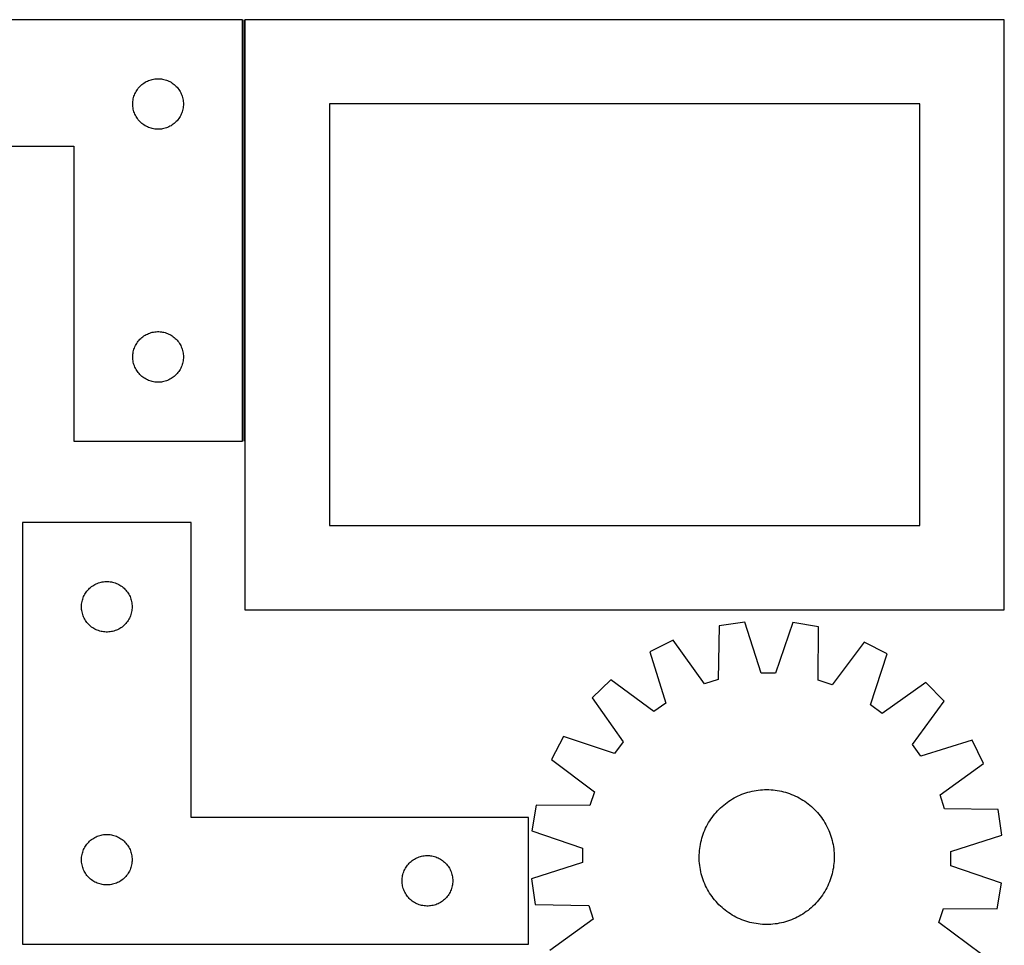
# Model space of a CAD drawing. Header units: millimetres. Extents: x 7 to 1493, y 7 to 2993.
# Tile 13 of 13: x 910 to 1493, y 2445 to 2993. Entities that reach past the tile are written whole.
import ezdxf

# ---------------------------------------------------------------- set-up
doc = ezdxf.new("R2010")
doc.units = ezdxf.units.MM
doc.layers.add('COMMON', color=5, linetype='CONTINUOUS', true_color=0x0000ff)
doc.layers.add('CUT', color=7, linetype='CONTINUOUS', true_color=0x000000)

msp = doc.modelspace()

# ---------------------------------------------------------------- linework, layer by layer
at = {"layer": 'COMMON'}
msp.add_line((1042.677883, 2993.477575), (1042.677883, 2743.477575), dxfattribs=at)
at = {"layer": 'CUT'}
for p, q in [((1041.927883, 2993.477575), (741.927883, 2993.477575)), ((1041.927883, 2743.477575), (1041.927883, 2993.477575)), ((1493.427884, 2993.477575), (1043.427884, 2993.477575)), ((1043.427884, 2993.477575), (1043.427884, 2643.477575)), ((1493.427884, 2643.477575), (1493.427884, 2993.477575)), ((979.702457, 2952.168891), (980.166085, 2952.786717)), ((980.166085, 2952.786717), (980.660904, 2953.379856)), ((980.660904, 2953.379856), (981.1856, 2953.946737)), ((981.1856, 2953.946737), (981.738782, 2954.485855)), ((981.738782, 2954.485855), (982.318985, 2954.995781)), ((982.318985, 2954.995781), (982.924668, 2955.475163)), ((982.924668, 2955.475163), (983.554227, 2955.92273)), ((983.554227, 2955.92273), (984.205991, 2956.337294)), ((984.205991, 2956.337294), (984.878231, 2956.717757)), ((984.878231, 2956.717757), (985.569167, 2957.063109)), ((985.569167, 2957.063109), (986.276964, 2957.372434)), ((986.276964, 2957.372434), (986.999747, 2957.644913)), ((986.999747, 2957.644913), (987.735598, 2957.879823)), ((987.735598, 2957.879823), (988.482566, 2958.07654)), ((988.482566, 2958.07654), (989.238671, 2958.234544)), ((989.238671, 2958.234544), (990.001907, 2958.353415)), ((990.001907, 2958.353415), (990.770251, 2958.432838)), ((990.770251, 2958.432838), (991.541664, 2958.472602)), ((991.541664, 2958.472602), (992.314101, 2958.472602)), ((992.314101, 2958.472602), (993.085514, 2958.432838)), ((993.085514, 2958.432838), (993.853858, 2958.353415)), ((993.853858, 2958.353415), (994.617094, 2958.234544)), ((994.617094, 2958.234544), (995.373199, 2958.07654)), ((995.373199, 2958.07654), (996.120167, 2957.879823)), ((996.120167, 2957.879823), (996.856018, 2957.644913)), ((996.856018, 2957.644913), (997.578801, 2957.372434)), ((997.578801, 2957.372434), (998.286598, 2957.063109)), ((998.286598, 2957.063109), (998.977534, 2956.717757)), ((998.977534, 2956.717757), (999.649775, 2956.337294)), ((999.649775, 2956.337294), (1000.301538, 2955.92273)), ((1000.301538, 2955.92273), (1000.931097, 2955.475163)), ((1000.931097, 2955.475163), (1001.53678, 2954.995781)), ((1001.53678, 2954.995781), (1002.116983, 2954.485855)), ((1002.116983, 2954.485855), (1002.670165, 2953.946737)), ((1002.670165, 2953.946737), (1003.194861, 2953.379856)), ((1003.194861, 2953.379856), (1003.68968, 2952.786717)), ((1003.68968, 2952.786717), (1004.153308, 2952.168891)), ((977.245047, 2946.545856), (977.422467, 2947.297641)), ((977.422467, 2947.297641), (977.638352, 2948.039297)), ((977.638352, 2948.039297), (977.89213, 2948.768856)), ((977.89213, 2948.768856), (978.183129, 2949.484383)), ((978.183129, 2949.484383), (978.510576, 2950.183982)), ((978.510576, 2950.183982), (978.873604, 2950.865796)), ((978.873604, 2950.865796), (979.271249, 2951.528018)), ((979.271249, 2951.528018), (979.702457, 2952.168891)), ((1004.153308, 2952.168891), (1004.584516, 2951.528018)), ((1004.584516, 2951.528018), (1004.982161, 2950.865796)), ((1004.982161, 2950.865796), (1005.345189, 2950.183982)), ((1005.345189, 2950.183982), (1005.672636, 2949.484383)), ((1005.672636, 2949.484383), (1005.963635, 2948.768856)), ((1005.963635, 2948.768856), (1006.217413, 2948.039297)), ((1006.217413, 2948.039297), (1006.433298, 2947.297641)), ((1006.433298, 2947.297641), (1006.610718, 2946.545856)), ((976.927883, 2943.477575), (976.947771, 2944.249756)), ((976.947771, 2942.705393), (976.927883, 2943.477575)), ((976.947771, 2944.249756), (977.007384, 2945.01989)), ((977.007384, 2941.93526), (976.947771, 2942.705393)), ((977.007384, 2945.01989), (977.106564, 2945.785933)), ((977.106564, 2941.169216), (977.007384, 2941.93526)), ((977.106564, 2945.785933), (977.245047, 2946.545856)), ((977.245047, 2940.409294), (977.106564, 2941.169216)), ((1006.610718, 2946.545856), (1006.749201, 2945.785933)), ((1006.749201, 2941.169216), (1006.610718, 2940.409294)), ((1006.749201, 2945.785933), (1006.848381, 2945.01989)), ((1006.848381, 2941.93526), (1006.749201, 2941.169216)), ((1006.848381, 2945.01989), (1006.907994, 2944.249756)), ((1006.907994, 2942.705393), (1006.848381, 2941.93526)), ((1006.907994, 2944.249756), (1006.927883, 2943.477575)), ((1006.927883, 2943.477575), (1006.907994, 2942.705393)), ((1443.427884, 2943.477575), (1093.427884, 2943.477575)), ((1093.427884, 2943.477575), (1093.427884, 2693.477575)), ((1443.427884, 2693.477575), (1443.427884, 2943.477575)), ((977.422467, 2939.657508), (977.245047, 2940.409294)), ((977.638352, 2938.915852), (977.422467, 2939.657508)), ((977.89213, 2938.186293), (977.638352, 2938.915852)), ((978.183129, 2937.470766), (977.89213, 2938.186293)), ((978.510576, 2936.771168), (978.183129, 2937.470766)), ((978.873604, 2936.089354), (978.510576, 2936.771168)), ((979.271249, 2935.427132), (978.873604, 2936.089354)), ((979.702457, 2934.786258), (979.271249, 2935.427132)), ((1004.584516, 2935.427132), (1004.153308, 2934.786258)), ((1004.982161, 2936.089354), (1004.584516, 2935.427132)), ((1005.345189, 2936.771168), (1004.982161, 2936.089354)), ((1005.672636, 2937.470766), (1005.345189, 2936.771168)), ((1005.963635, 2938.186293), (1005.672636, 2937.470766)), ((1006.217413, 2938.915852), (1005.963635, 2938.186293)), ((1006.433298, 2939.657508), (1006.217413, 2938.915852)), ((1006.610718, 2940.409294), (1006.433298, 2939.657508)), ((980.166085, 2934.168432), (979.702457, 2934.786258)), ((980.660904, 2933.575293), (980.166085, 2934.168432)), ((981.1856, 2933.008412), (980.660904, 2933.575293)), ((981.738782, 2932.469294), (981.1856, 2933.008412)), ((982.318985, 2931.959368), (981.738782, 2932.469294)), ((982.924668, 2931.479986), (982.318985, 2931.959368)), ((983.554227, 2931.032419), (982.924668, 2931.479986)), ((984.205991, 2930.617855), (983.554227, 2931.032419)), ((984.878231, 2930.237393), (984.205991, 2930.617855)), ((985.569167, 2929.892041), (984.878231, 2930.237393)), ((986.276964, 2929.582715), (985.569167, 2929.892041)), ((986.999747, 2929.310236), (986.276964, 2929.582715)), ((987.735598, 2929.075327), (986.999747, 2929.310236)), ((996.856018, 2929.310236), (996.120167, 2929.075327)), ((997.578801, 2929.582715), (996.856018, 2929.310236)), ((998.286598, 2929.892041), (997.578801, 2929.582715)), ((998.977534, 2930.237393), (998.286598, 2929.892041)), ((999.649775, 2930.617855), (998.977534, 2930.237393)), ((1000.301538, 2931.032419), (999.649775, 2930.617855)), ((1000.931097, 2931.479986), (1000.301538, 2931.032419)), ((1001.53678, 2931.959368), (1000.931097, 2931.479986)), ((1002.116983, 2932.469294), (1001.53678, 2931.959368)), ((1002.670165, 2933.008412), (1002.116983, 2932.469294)), ((1003.194861, 2933.575293), (1002.670165, 2933.008412)), ((1003.68968, 2934.168432), (1003.194861, 2933.575293)), ((1004.153308, 2934.786258), (1003.68968, 2934.168432)), ((988.482566, 2928.878609), (987.735598, 2929.075327)), ((989.238671, 2928.720605), (988.482566, 2928.878609)), ((990.001907, 2928.601735), (989.238671, 2928.720605)), ((990.770251, 2928.522312), (990.001907, 2928.601735)), ((991.541664, 2928.482548), (990.770251, 2928.522312)), ((992.314101, 2928.482548), (991.541664, 2928.482548)), ((993.085514, 2928.522312), (992.314101, 2928.482548)), ((993.853858, 2928.601735), (993.085514, 2928.522312)), ((994.617094, 2928.720605), (993.853858, 2928.601735)), ((995.373199, 2928.878609), (994.617094, 2928.720605)), ((996.120167, 2929.075327), (995.373199, 2928.878609)), ((741.927883, 2918.477575), (941.927883, 2918.477575)), ((941.927883, 2918.477575), (941.927883, 2743.477575)), ((984.878231, 2806.717757), (985.569167, 2807.063109)), ((985.569167, 2807.063109), (986.276964, 2807.372434)), ((986.276964, 2807.372434), (986.999747, 2807.644913)), ((986.999747, 2807.644913), (987.735598, 2807.879823)), ((987.735598, 2807.879823), (988.482566, 2808.07654)), ((988.482566, 2808.07654), (989.238671, 2808.234544)), ((989.238671, 2808.234544), (990.001907, 2808.353415)), ((990.001907, 2808.353415), (990.770251, 2808.432838)), ((990.770251, 2808.432838), (991.541664, 2808.472602)), ((991.541664, 2808.472602), (992.314101, 2808.472602)), ((992.314101, 2808.472602), (993.085514, 2808.432838)), ((993.085514, 2808.432838), (993.853858, 2808.353415)), ((993.853858, 2808.353415), (994.617094, 2808.234544)), ((994.617094, 2808.234544), (995.373199, 2808.07654)), ((995.373199, 2808.07654), (996.120167, 2807.879823)), ((996.120167, 2807.879823), (996.856018, 2807.644913)), ((996.856018, 2807.644913), (997.578801, 2807.372434)), ((997.578801, 2807.372434), (998.286598, 2807.063109)), ((998.286598, 2807.063109), (998.977534, 2806.717757)), ((978.873604, 2800.865796), (979.271249, 2801.528018)), ((979.271249, 2801.528018), (979.702457, 2802.168891)), ((979.702457, 2802.168891), (980.166085, 2802.786717)), ((980.166085, 2802.786717), (980.660904, 2803.379856)), ((980.660904, 2803.379856), (981.1856, 2803.946737)), ((981.1856, 2803.946737), (981.738782, 2804.485855)), ((981.738782, 2804.485855), (982.318985, 2804.995781)), ((982.318985, 2804.995781), (982.924668, 2805.475163)), ((982.924668, 2805.475163), (983.554227, 2805.92273)), ((983.554227, 2805.92273), (984.205991, 2806.337294)), ((984.205991, 2806.337294), (984.878231, 2806.717757)), ((998.977534, 2806.717757), (999.649775, 2806.337294)), ((999.649775, 2806.337294), (1000.301538, 2805.92273)), ((1000.301538, 2805.92273), (1000.931097, 2805.475163)), ((1000.931097, 2805.475163), (1001.53678, 2804.995781)), ((1001.53678, 2804.995781), (1002.116983, 2804.485855)), ((1002.116983, 2804.485855), (1002.670165, 2803.946737)), ((1002.670165, 2803.946737), (1003.194861, 2803.379856)), ((1003.194861, 2803.379856), (1003.68968, 2802.786717)), ((1003.68968, 2802.786717), (1004.153308, 2802.168891)), ((1004.153308, 2802.168891), (1004.584516, 2801.528018)), ((1004.584516, 2801.528018), (1004.982161, 2800.865796)), ((977.007384, 2795.01989), (977.106564, 2795.785933)), ((977.106564, 2795.785933), (977.245047, 2796.545856)), ((977.245047, 2796.545856), (977.422467, 2797.297641)), ((977.422467, 2797.297641), (977.638352, 2798.039297)), ((977.638352, 2798.039297), (977.89213, 2798.768856)), ((977.89213, 2798.768856), (978.183129, 2799.484383)), ((978.183129, 2799.484383), (978.510576, 2800.183982)), ((978.510576, 2800.183982), (978.873604, 2800.865796)), ((1004.982161, 2800.865796), (1005.345189, 2800.183982)), ((1005.345189, 2800.183982), (1005.672636, 2799.484383)), ((1005.672636, 2799.484383), (1005.963635, 2798.768856)), ((1005.963635, 2798.768856), (1006.217413, 2798.039297)), ((1006.217413, 2798.039297), (1006.433298, 2797.297641)), ((1006.433298, 2797.297641), (1006.610718, 2796.545856)), ((1006.610718, 2796.545856), (1006.749201, 2795.785933)), ((1006.749201, 2795.785933), (1006.848381, 2795.01989)), ((976.927883, 2793.477575), (976.947771, 2794.249756)), ((976.947771, 2792.705393), (976.927883, 2793.477575)), ((976.947771, 2794.249756), (977.007384, 2795.01989)), ((977.007384, 2791.93526), (976.947771, 2792.705393)), ((977.106564, 2791.169216), (977.007384, 2791.93526)), ((977.245047, 2790.409294), (977.106564, 2791.169216)), ((977.422467, 2789.657508), (977.245047, 2790.409294)), ((977.638352, 2788.915852), (977.422467, 2789.657508)), ((1006.433298, 2789.657508), (1006.217413, 2788.915852)), ((1006.610718, 2790.409294), (1006.433298, 2789.657508)), ((1006.749201, 2791.169216), (1006.610718, 2790.409294)), ((1006.848381, 2791.93526), (1006.749201, 2791.169216)), ((1006.848381, 2795.01989), (1006.907994, 2794.249756)), ((1006.907994, 2792.705393), (1006.848381, 2791.93526)), ((1006.907994, 2794.249756), (1006.927883, 2793.477575)), ((1006.927883, 2793.477575), (1006.907994, 2792.705393)), ((977.89213, 2788.186293), (977.638352, 2788.915852)), ((978.183129, 2787.470766), (977.89213, 2788.186293)), ((978.510576, 2786.771168), (978.183129, 2787.470766)), ((978.873604, 2786.089354), (978.510576, 2786.771168)), ((979.271249, 2785.427132), (978.873604, 2786.089354)), ((979.702457, 2784.786258), (979.271249, 2785.427132)), ((980.166085, 2784.168432), (979.702457, 2784.786258)), ((980.660904, 2783.575293), (980.166085, 2784.168432)), ((981.1856, 2783.008412), (980.660904, 2783.575293)), ((1003.194861, 2783.575293), (1002.670165, 2783.008412)), ((1003.68968, 2784.168432), (1003.194861, 2783.575293)), ((1004.153308, 2784.786258), (1003.68968, 2784.168432)), ((1004.584516, 2785.427132), (1004.153308, 2784.786258)), ((1004.982161, 2786.089354), (1004.584516, 2785.427132)), ((1005.345189, 2786.771168), (1004.982161, 2786.089354)), ((1005.672636, 2787.470766), (1005.345189, 2786.771168)), ((1005.963635, 2788.186293), (1005.672636, 2787.470766)), ((1006.217413, 2788.915852), (1005.963635, 2788.186293)), ((981.738782, 2782.469294), (981.1856, 2783.008412)), ((982.318985, 2781.959368), (981.738782, 2782.469294)), ((982.924668, 2781.479986), (982.318985, 2781.959368)), ((983.554227, 2781.032419), (982.924668, 2781.479986)), ((984.205991, 2780.617855), (983.554227, 2781.032419)), ((984.878231, 2780.237393), (984.205991, 2780.617855)), ((985.569167, 2779.892041), (984.878231, 2780.237393)), ((986.276964, 2779.582715), (985.569167, 2779.892041)), ((986.999747, 2779.310236), (986.276964, 2779.582715)), ((987.735598, 2779.075327), (986.999747, 2779.310236)), ((988.482566, 2778.878609), (987.735598, 2779.075327)), ((989.238671, 2778.720605), (988.482566, 2778.878609)), ((990.001907, 2778.601735), (989.238671, 2778.720605)), ((990.770251, 2778.522312), (990.001907, 2778.601735)), ((991.541664, 2778.482548), (990.770251, 2778.522312)), ((992.314101, 2778.482548), (991.541664, 2778.482548)), ((993.085514, 2778.522312), (992.314101, 2778.482548)), ((993.853858, 2778.601735), (993.085514, 2778.522312)), ((994.617094, 2778.720605), (993.853858, 2778.601735)), ((995.373199, 2778.878609), (994.617094, 2778.720605)), ((996.120167, 2779.075327), (995.373199, 2778.878609)), ((996.856018, 2779.310236), (996.120167, 2779.075327)), ((997.578801, 2779.582715), (996.856018, 2779.310236)), ((998.286598, 2779.892041), (997.578801, 2779.582715)), ((998.977534, 2780.237393), (998.286598, 2779.892041)), ((999.649775, 2780.617855), (998.977534, 2780.237393)), ((1000.301538, 2781.032419), (999.649775, 2780.617855)), ((1000.931097, 2781.479986), (1000.301538, 2781.032419)), ((1001.53678, 2781.959368), (1000.931097, 2781.479986)), ((1002.116983, 2782.469294), (1001.53678, 2781.959368)), ((1002.670165, 2783.008412), (1002.116983, 2782.469294)), ((941.927883, 2743.477575), (1041.927883, 2743.477575)), ((1011.534425, 2695.308135), (911.534425, 2695.308135)), ((911.534425, 2695.308135), (911.534425, 2445.308135)), ((1011.534425, 2520.308135), (1011.534425, 2695.308135)), ((1093.427884, 2693.477575), (1443.427884, 2693.477575)), ((949.772627, 2654.617277), (950.267446, 2655.210417)), ((950.267446, 2655.210417), (950.792142, 2655.777297)), ((950.792142, 2655.777297), (951.345324, 2656.316416)), ((951.345324, 2656.316416), (951.925527, 2656.826342)), ((951.925527, 2656.826342), (952.53121, 2657.305724)), ((952.53121, 2657.305724), (953.160769, 2657.75329)), ((953.160769, 2657.75329), (953.812532, 2658.167855)), ((953.812532, 2658.167855), (954.484773, 2658.548317)), ((954.484773, 2658.548317), (955.175709, 2658.893669)), ((955.175709, 2658.893669), (955.883506, 2659.202995)), ((955.883506, 2659.202995), (956.606289, 2659.475474)), ((956.606289, 2659.475474), (957.34214, 2659.710383)), ((957.34214, 2659.710383), (958.089108, 2659.907101)), ((958.089108, 2659.907101), (958.845213, 2660.065104)), ((958.845213, 2660.065104), (959.608449, 2660.183975)), ((959.608449, 2660.183975), (960.376793, 2660.263398)), ((960.376793, 2660.263398), (961.148206, 2660.303162)), ((961.148206, 2660.303162), (961.920643, 2660.303162)), ((961.920643, 2660.303162), (962.692056, 2660.263398)), ((962.692056, 2660.263398), (963.4604, 2660.183975)), ((963.4604, 2660.183975), (964.223636, 2660.065104)), ((964.223636, 2660.065104), (964.979741, 2659.907101)), ((964.979741, 2659.907101), (965.726709, 2659.710383)), ((965.726709, 2659.710383), (966.46256, 2659.475474)), ((966.46256, 2659.475474), (967.185343, 2659.202995)), ((967.185343, 2659.202995), (967.89314, 2658.893669)), ((967.89314, 2658.893669), (968.584076, 2658.548317)), ((968.584076, 2658.548317), (969.256317, 2658.167855)), ((969.256317, 2658.167855), (969.90808, 2657.75329)), ((969.90808, 2657.75329), (970.537639, 2657.305724)), ((970.537639, 2657.305724), (971.143322, 2656.826342)), ((971.143322, 2656.826342), (971.723525, 2656.316416)), ((971.723525, 2656.316416), (972.276707, 2655.777297)), ((972.276707, 2655.777297), (972.801403, 2655.210417)), ((972.801403, 2655.210417), (973.296222, 2654.617277)), ((947.029009, 2649.128202), (947.244894, 2649.869858)), ((947.244894, 2649.869858), (947.498672, 2650.599416)), ((947.498672, 2650.599416), (947.789671, 2651.314944)), ((947.789671, 2651.314944), (948.117118, 2652.014542)), ((948.117118, 2652.014542), (948.480146, 2652.696356)), ((948.480146, 2652.696356), (948.877791, 2653.358578)), ((948.877791, 2653.358578), (949.308999, 2653.999452)), ((949.308999, 2653.999452), (949.772627, 2654.617277)), ((973.296222, 2654.617277), (973.75985, 2653.999452)), ((973.75985, 2653.999452), (974.191058, 2653.358578)), ((974.191058, 2653.358578), (974.588703, 2652.696356)), ((974.588703, 2652.696356), (974.951731, 2652.014542)), ((974.951731, 2652.014542), (975.279178, 2651.314944)), ((975.279178, 2651.314944), (975.570177, 2650.599416)), ((975.570177, 2650.599416), (975.823955, 2649.869858)), ((975.823955, 2649.869858), (976.03984, 2649.128202)), ((946.534425, 2645.308135), (946.554313, 2646.080316)), ((946.554313, 2644.535954), (946.534425, 2645.308135)), ((946.554313, 2646.080316), (946.613926, 2646.85045)), ((946.613926, 2643.76582), (946.554313, 2644.535954)), ((946.613926, 2646.85045), (946.713106, 2647.616494)), ((946.713106, 2642.999776), (946.613926, 2643.76582)), ((946.713106, 2647.616494), (946.851589, 2648.376416)), ((946.851589, 2648.376416), (947.029009, 2649.128202)), ((976.03984, 2649.128202), (976.21726, 2648.376416)), ((976.21726, 2648.376416), (976.355743, 2647.616494)), ((976.355743, 2647.616494), (976.454923, 2646.85045)), ((976.454923, 2643.76582), (976.355743, 2642.999776)), ((976.454923, 2646.85045), (976.514536, 2646.080316)), ((976.514536, 2644.535954), (976.454923, 2643.76582)), ((976.514536, 2646.080316), (976.534425, 2645.308135)), ((976.534425, 2645.308135), (976.514536, 2644.535954)), ((1043.427884, 2643.477575), (1493.427884, 2643.477575)), ((946.851589, 2642.239854), (946.713106, 2642.999776)), ((947.029009, 2641.488068), (946.851589, 2642.239854)), ((947.244894, 2640.746413), (947.029009, 2641.488068)), ((947.498672, 2640.016854), (947.244894, 2640.746413)), ((947.789671, 2639.301327), (947.498672, 2640.016854)), ((948.117118, 2638.601728), (947.789671, 2639.301327)), ((948.480146, 2637.919914), (948.117118, 2638.601728)), ((948.877791, 2637.257692), (948.480146, 2637.919914)), ((974.588703, 2637.919914), (974.191058, 2637.257692)), ((974.951731, 2638.601728), (974.588703, 2637.919914)), ((975.279178, 2639.301327), (974.951731, 2638.601728)), ((975.570177, 2640.016854), (975.279178, 2639.301327)), ((975.823955, 2640.746413), (975.570177, 2640.016854)), ((976.03984, 2641.488068), (975.823955, 2640.746413)), ((976.21726, 2642.239854), (976.03984, 2641.488068)), ((976.355743, 2642.999776), (976.21726, 2642.239854)), ((949.308999, 2636.616819), (948.877791, 2637.257692)), ((949.772627, 2635.998993), (949.308999, 2636.616819)), ((950.267446, 2635.405853), (949.772627, 2635.998993)), ((950.792142, 2634.838973), (950.267446, 2635.405853)), ((951.345324, 2634.299855), (950.792142, 2634.838973)), ((951.925527, 2633.789928), (951.345324, 2634.299855)), ((952.53121, 2633.310546), (951.925527, 2633.789928)), ((953.160769, 2632.86298), (952.53121, 2633.310546)), ((953.812532, 2632.448416), (953.160769, 2632.86298)), ((954.484773, 2632.067953), (953.812532, 2632.448416)), ((955.175709, 2631.722601), (954.484773, 2632.067953)), ((955.883506, 2631.413276), (955.175709, 2631.722601)), ((967.89314, 2631.722601), (967.185343, 2631.413276)), ((968.584076, 2632.067953), (967.89314, 2631.722601)), ((969.256317, 2632.448416), (968.584076, 2632.067953)), ((969.90808, 2632.86298), (969.256317, 2632.448416)), ((970.537639, 2633.310546), (969.90808, 2632.86298)), ((971.143322, 2633.789928), (970.537639, 2633.310546)), ((971.723525, 2634.299855), (971.143322, 2633.789928)), ((972.276707, 2634.838973), (971.723525, 2634.299855)), ((972.801403, 2635.405853), (972.276707, 2634.838973)), ((973.296222, 2635.998993), (972.801403, 2635.405853)), ((973.75985, 2636.616819), (973.296222, 2635.998993)), ((974.191058, 2637.257692), (973.75985, 2636.616819)), ((1324.379061, 2634.005185), (1323.917018, 2602.244183)), ((1339.596796, 2636.274784), (1324.379061, 2634.005185)), ((1349.306368, 2606.030793), (1339.596796, 2636.274784)), ((1368.13448, 2636.017104), (1357.880363, 2605.953375)), ((1383.308751, 2633.473082), (1368.13448, 2636.017104)), ((1383.197196, 2601.708915), (1383.308751, 2633.473082)), ((956.606289, 2631.140797), (955.883506, 2631.413276)), ((957.34214, 2630.905887), (956.606289, 2631.140797)), ((958.089108, 2630.70917), (957.34214, 2630.905887)), ((958.845213, 2630.551166), (958.089108, 2630.70917)), ((959.608449, 2630.432295), (958.845213, 2630.551166)), ((960.376793, 2630.352872), (959.608449, 2630.432295)), ((961.148206, 2630.313108), (960.376793, 2630.352872)), ((961.920643, 2630.313108), (961.148206, 2630.313108)), ((962.692056, 2630.352872), (961.920643, 2630.313108)), ((963.4604, 2630.432295), (962.692056, 2630.352872)), ((964.223636, 2630.551166), (963.4604, 2630.432295)), ((964.979741, 2630.70917), (964.223636, 2630.551166)), ((965.726709, 2630.905887), (964.979741, 2630.70917)), ((966.46256, 2631.140797), (965.726709, 2630.905887)), ((967.185343, 2631.413276), (966.46256, 2631.140797)), ((1297.158483, 2625.431624), (1283.386901, 2618.570568)), ((1315.738742, 2599.668302), (1297.158483, 2625.431624)), ((1410.370075, 2624.409385), (1391.327626, 2598.985776)), ((1424.015518, 2617.300768), (1410.370075, 2624.409385)), ((1283.386901, 2618.570568), (1292.762162, 2588.221281)), ((1414.093755, 2587.125723), (1424.015518, 2617.300768)), ((1357.880363, 2605.953375), (1349.306368, 2606.030793)), ((1260.147969, 2602.005005), (1249.170599, 2591.224101)), ((1285.78015, 2583.244246), (1260.147969, 2602.005005)), ((1323.917018, 2602.244183), (1315.738742, 2599.668302)), ((1391.327626, 2598.985776), (1383.197196, 2601.708915)), ((1446.951529, 2600.318271), (1420.984757, 2582.023423)), ((1457.732433, 2589.340901), (1446.951529, 2600.318271)), ((1249.170599, 2591.224101), (1267.465448, 2565.257329)), ((1292.762162, 2588.221281), (1285.78015, 2583.244246)), ((1420.984757, 2582.023423), (1414.093755, 2587.125723)), ((1438.971674, 2563.708721), (1457.732433, 2589.340901)), ((1232.188102, 2568.28809), (1225.079486, 2554.642647)), ((1262.363148, 2558.366327), (1232.188102, 2568.28809)), ((1267.465448, 2565.257329), (1262.363148, 2558.366327)), ((1443.948709, 2556.726708), (1438.971674, 2563.708721)), ((1474.297996, 2566.101969), (1443.948709, 2556.726708)), ((1481.159052, 2552.330388), (1474.297996, 2566.101969)), ((1225.079486, 2554.642647), (1250.503095, 2535.600198)), ((1455.39573, 2533.750129), (1481.159052, 2552.330388)), ((1250.503095, 2535.600198), (1247.779956, 2527.469768)), ((1333.37921, 2531.955611), (1334.490427, 2532.542299)), ((1334.490427, 2532.542299), (1335.619524, 2533.093794)), ((1335.619524, 2533.093794), (1336.765387, 2533.609551)), ((1336.765387, 2533.609551), (1337.926885, 2534.08906)), ((1337.926885, 2534.08906), (1339.102872, 2534.53185)), ((1339.102872, 2534.53185), (1340.292186, 2534.937482)), ((1340.292186, 2534.937482), (1341.493655, 2535.305557)), ((1341.493655, 2535.305557), (1342.706093, 2535.635712)), ((1342.706093, 2535.635712), (1343.928303, 2535.92762)), ((1343.928303, 2535.92762), (1345.159078, 2536.180993)), ((1345.159078, 2536.180993), (1346.397205, 2536.395582)), ((1346.397205, 2536.395582), (1347.641462, 2536.571174)), ((1347.641462, 2536.571174), (1348.89062, 2536.707596)), ((1348.89062, 2536.707596), (1350.143447, 2536.804715)), ((1350.143447, 2536.804715), (1351.398706, 2536.862433)), ((1351.398706, 2536.862433), (1352.655158, 2536.880694)), ((1352.655158, 2536.880694), (1353.911565, 2536.85948)), ((1353.911565, 2536.85948), (1355.166685, 2536.798811)), ((1355.166685, 2536.798811), (1356.41928, 2536.698749)), ((1356.41928, 2536.698749), (1357.668114, 2536.55939)), ((1357.668114, 2536.55939), (1358.911954, 2536.380874)), ((1358.911954, 2536.380874), (1360.149573, 2536.163376)), ((1360.149573, 2536.163376), (1361.37975, 2535.90711)), ((1361.37975, 2535.90711), (1362.60127, 2535.61233)), ((1362.60127, 2535.61233), (1363.812928, 2535.279327)), ((1363.812928, 2535.279327), (1365.013529, 2534.908429)), ((1365.013529, 2534.908429), (1366.201887, 2534.500002)), ((1366.201887, 2534.500002), (1367.376829, 2534.05445)), ((1367.376829, 2534.05445), (1368.537197, 2533.572211)), ((1368.537197, 2533.572211), (1369.681844, 2533.053763)), ((1369.681844, 2533.053763), (1370.809642, 2532.499616)), ((1457.971611, 2525.571852), (1455.39573, 2533.750129)), ((1216.015788, 2527.581323), (1213.471766, 2512.407053)), ((1247.779956, 2527.469768), (1216.015788, 2527.581323)), ((1325.260552, 2526.071626), (1326.190955, 2526.916231)), ((1326.190955, 2526.916231), (1327.147428, 2527.731195)), ((1327.147428, 2527.731195), (1328.129029, 2528.515712)), ((1328.129029, 2528.515712), (1329.134787, 2529.26901)), ((1329.134787, 2529.26901), (1330.16371, 2529.990345)), ((1330.16371, 2529.990345), (1331.214783, 2530.679004)), ((1331.214783, 2530.679004), (1332.286969, 2531.334308)), ((1332.286969, 2531.334308), (1333.37921, 2531.955611)), ((1370.809642, 2532.499616), (1371.919477, 2531.910318)), ((1371.919477, 2531.910318), (1373.010255, 2531.286449)), ((1373.010255, 2531.286449), (1374.080897, 2530.628626)), ((1374.080897, 2530.628626), (1375.130349, 2529.937498)), ((1375.130349, 2529.937498), (1376.157574, 2529.213748)), ((1376.157574, 2529.213748), (1377.161559, 2528.458088)), ((1377.161559, 2528.458088), (1378.141312, 2527.671265)), ((1378.141312, 2527.671265), (1379.095868, 2526.854056)), ((1379.095868, 2526.854056), (1380.024283, 2526.007266)), ((1320.275123, 2520.430146), (1321.030783, 2521.434131)), ((1321.030783, 2521.434131), (1321.817606, 2522.413884)), ((1321.817606, 2522.413884), (1322.634815, 2523.36844)), ((1322.634815, 2523.36844), (1323.481604, 2524.296855)), ((1323.481604, 2524.296855), (1324.357138, 2525.198214)), ((1324.357138, 2525.198214), (1325.260552, 2526.071626)), ((1380.024283, 2526.007266), (1380.925641, 2525.131733)), ((1380.925641, 2525.131733), (1381.799054, 2524.228319)), ((1381.799054, 2524.228319), (1382.643659, 2523.297916)), ((1382.643659, 2523.297916), (1383.458622, 2522.341442)), ((1383.458622, 2522.341442), (1384.24314, 2521.359842)), ((1384.24314, 2521.359842), (1384.996438, 2520.354084)), ((1489.732613, 2525.10981), (1457.971611, 2525.571852)), ((1492.002212, 2509.892074), (1489.732613, 2525.10981)), ((1211.534425, 2520.308135), (1011.534425, 2520.308135)), ((1211.534425, 2445.308135), (1211.534425, 2520.308135)), ((1316.435108, 2513.954416), (1316.989255, 2515.082214)), ((1316.989255, 2515.082214), (1317.578553, 2516.192049)), ((1317.578553, 2516.192049), (1318.202422, 2517.282827)), ((1318.202422, 2517.282827), (1318.860244, 2518.353469)), ((1318.860244, 2518.353469), (1319.551372, 2519.402921)), ((1319.551372, 2519.402921), (1320.275123, 2520.430146)), ((1384.996438, 2520.354084), (1385.717772, 2519.325161)), ((1385.717772, 2519.325161), (1386.406432, 2518.274087)), ((1386.406432, 2518.274087), (1387.061736, 2517.201901)), ((1387.061736, 2517.201901), (1387.683039, 2516.109661)), ((1387.683039, 2516.109661), (1388.269727, 2514.998443)), ((955.175709, 2508.893669), (955.883506, 2509.202995)), ((955.883506, 2509.202995), (956.606289, 2509.475474)), ((956.606289, 2509.475474), (957.34214, 2509.710383)), ((957.34214, 2509.710383), (958.089108, 2509.907101)), ((958.089108, 2509.907101), (958.845213, 2510.065104)), ((958.845213, 2510.065104), (959.608449, 2510.183975)), ((959.608449, 2510.183975), (960.376793, 2510.263398)), ((960.376793, 2510.263398), (961.148206, 2510.303162)), ((961.148206, 2510.303162), (961.920643, 2510.303162)), ((961.920643, 2510.303162), (962.692056, 2510.263398)), ((962.692056, 2510.263398), (963.4604, 2510.183975)), ((963.4604, 2510.183975), (964.223636, 2510.065104)), ((964.223636, 2510.065104), (964.979741, 2509.907101)), ((964.979741, 2509.907101), (965.726709, 2509.710383)), ((965.726709, 2509.710383), (966.46256, 2509.475474)), ((966.46256, 2509.475474), (967.185343, 2509.202995)), ((967.185343, 2509.202995), (967.89314, 2508.893669)), ((1213.471766, 2512.407053), (1243.535496, 2502.152935)), ((1314.209543, 2508.0855), (1314.580442, 2509.286101)), ((1314.580442, 2509.286101), (1314.988868, 2510.474459)), ((1314.988868, 2510.474459), (1315.434421, 2511.649401)), ((1315.434421, 2511.649401), (1315.916659, 2512.809769)), ((1315.916659, 2512.809769), (1316.435108, 2513.954416)), ((1388.269727, 2514.998443), (1388.821222, 2513.869346)), ((1388.821222, 2513.869346), (1389.336979, 2512.723483)), ((1389.336979, 2512.723483), (1389.816488, 2511.561985)), ((1389.816488, 2511.561985), (1390.259278, 2510.385999)), ((1390.259278, 2510.385999), (1390.66491, 2509.196684)), ((1390.66491, 2509.196684), (1391.032985, 2507.995215)), ((1461.758221, 2500.182502), (1492.002212, 2509.892074)), ((948.480146, 2502.696356), (948.877791, 2503.358578)), ((948.877791, 2503.358578), (949.308999, 2503.999452)), ((949.308999, 2503.999452), (949.772627, 2504.617277)), ((949.772627, 2504.617277), (950.267446, 2505.210417)), ((950.267446, 2505.210417), (950.792142, 2505.777297)), ((950.792142, 2505.777297), (951.345324, 2506.316416)), ((951.345324, 2506.316416), (951.925527, 2506.826342)), ((951.925527, 2506.826342), (952.53121, 2507.305724)), ((952.53121, 2507.305724), (953.160769, 2507.75329)), ((953.160769, 2507.75329), (953.812532, 2508.167855)), ((953.812532, 2508.167855), (954.484773, 2508.548317)), ((954.484773, 2508.548317), (955.175709, 2508.893669)), ((967.89314, 2508.893669), (968.584076, 2508.548317)), ((968.584076, 2508.548317), (969.256317, 2508.167855)), ((969.256317, 2508.167855), (969.90808, 2507.75329)), ((969.90808, 2507.75329), (970.537639, 2507.305724)), ((970.537639, 2507.305724), (971.143322, 2506.826342)), ((971.143322, 2506.826342), (971.723525, 2506.316416)), ((971.723525, 2506.316416), (972.276707, 2505.777297)), ((972.276707, 2505.777297), (972.801403, 2505.210417)), ((972.801403, 2505.210417), (973.296222, 2504.617277)), ((973.296222, 2504.617277), (973.75985, 2503.999452)), ((973.75985, 2503.999452), (974.191058, 2503.358578)), ((974.191058, 2503.358578), (974.588703, 2502.696356)), ((1313.107997, 2503.184526), (1313.325495, 2504.422145)), ((1313.325495, 2504.422145), (1313.58176, 2505.652322)), ((1313.58176, 2505.652322), (1313.87654, 2506.873842)), ((1313.87654, 2506.873842), (1314.209543, 2508.0855)), ((1391.032985, 2507.995215), (1391.36314, 2506.782778)), ((1391.36314, 2506.782778), (1391.655048, 2505.560568)), ((1391.655048, 2505.560568), (1391.908421, 2504.329792)), ((1391.908421, 2504.329792), (1392.123009, 2503.091665)), ((946.613926, 2496.85045), (946.713106, 2497.616494)), ((946.713106, 2497.616494), (946.851589, 2498.376416)), ((946.851589, 2498.376416), (947.029009, 2499.128202)), ((947.029009, 2499.128202), (947.244894, 2499.869858)), ((947.244894, 2499.869858), (947.498672, 2500.599416)), ((947.498672, 2500.599416), (947.789671, 2501.314944)), ((947.789671, 2501.314944), (948.117118, 2502.014542)), ((948.117118, 2502.014542), (948.480146, 2502.696356)), ((974.588703, 2502.696356), (974.951731, 2502.014542)), ((974.951731, 2502.014542), (975.279178, 2501.314944)), ((975.279178, 2501.314944), (975.570177, 2500.599416)), ((975.570177, 2500.599416), (975.823955, 2499.869858)), ((975.823955, 2499.869858), (976.03984, 2499.128202)), ((976.03984, 2499.128202), (976.21726, 2498.376416)), ((976.21726, 2498.376416), (976.355743, 2497.616494)), ((976.355743, 2497.616494), (976.454923, 2496.85045)), ((1148.089108, 2497.407101), (1148.845213, 2497.565104)), ((1148.845213, 2497.565104), (1149.608449, 2497.683975)), ((1149.608449, 2497.683975), (1150.376793, 2497.763398)), ((1150.376793, 2497.763398), (1151.148206, 2497.803162)), ((1151.148206, 2497.803162), (1151.920643, 2497.803162)), ((1151.920643, 2497.803162), (1152.692056, 2497.763398)), ((1152.692056, 2497.763398), (1153.4604, 2497.683975)), ((1153.4604, 2497.683975), (1154.223636, 2497.565104)), ((1154.223636, 2497.565104), (1154.979741, 2497.407101)), ((1243.535496, 2502.152935), (1243.458077, 2493.57894)), ((1312.608177, 2496.92773), (1312.629391, 2498.184137)), ((1312.629391, 2498.184137), (1312.690059, 2499.439257)), ((1312.690059, 2499.439257), (1312.790122, 2500.691852)), ((1312.790122, 2500.691852), (1312.92948, 2501.940686)), ((1312.92948, 2501.940686), (1313.107997, 2503.184526)), ((1392.123009, 2503.091665), (1392.298602, 2501.847409)), ((1392.298602, 2501.847409), (1392.435024, 2500.598251)), ((1392.435024, 2500.598251), (1392.532143, 2499.345424)), ((1392.532143, 2499.345424), (1392.589861, 2498.090165)), ((1392.589861, 2498.090165), (1392.608122, 2496.833712)), ((1461.680803, 2491.608508), (1461.758221, 2500.182502)), ((946.534425, 2495.308135), (946.554313, 2496.080316)), ((946.554313, 2494.535954), (946.534425, 2495.308135)), ((946.554313, 2496.080316), (946.613926, 2496.85045)), ((946.613926, 2493.76582), (946.554313, 2494.535954)), ((946.713106, 2492.999776), (946.613926, 2493.76582)), ((946.851589, 2492.239854), (946.713106, 2492.999776)), ((947.029009, 2491.488068), (946.851589, 2492.239854)), ((976.21726, 2492.239854), (976.03984, 2491.488068)), ((976.355743, 2492.999776), (976.21726, 2492.239854)), ((976.454923, 2493.76582), (976.355743, 2492.999776)), ((976.454923, 2496.85045), (976.514536, 2496.080316)), ((976.514536, 2494.535954), (976.454923, 2493.76582)), ((976.514536, 2496.080316), (976.534425, 2495.308135)), ((976.534425, 2495.308135), (976.514536, 2494.535954)), ((1139.308999, 2491.499452), (1139.772627, 2492.117277)), ((1139.772627, 2492.117277), (1140.267446, 2492.710417)), ((1140.267446, 2492.710417), (1140.792142, 2493.277297)), ((1140.792142, 2493.277297), (1141.345324, 2493.816416)), ((1141.345324, 2493.816416), (1141.925527, 2494.326342)), ((1141.925527, 2494.326342), (1142.53121, 2494.805724)), ((1142.53121, 2494.805724), (1143.160769, 2495.25329)), ((1143.160769, 2495.25329), (1143.812532, 2495.667855)), ((1143.812532, 2495.667855), (1144.484773, 2496.048317)), ((1144.484773, 2496.048317), (1145.175709, 2496.393669)), ((1145.175709, 2496.393669), (1145.883506, 2496.702995)), ((1145.883506, 2496.702995), (1146.606289, 2496.975474)), ((1146.606289, 2496.975474), (1147.34214, 2497.210383)), ((1147.34214, 2497.210383), (1148.089108, 2497.407101)), ((1154.979741, 2497.407101), (1155.726709, 2497.210383)), ((1155.726709, 2497.210383), (1156.46256, 2496.975474)), ((1156.46256, 2496.975474), (1157.185343, 2496.702995)), ((1157.185343, 2496.702995), (1157.89314, 2496.393669)), ((1157.89314, 2496.393669), (1158.584076, 2496.048317)), ((1158.584076, 2496.048317), (1159.256317, 2495.667855)), ((1159.256317, 2495.667855), (1159.90808, 2495.25329)), ((1159.90808, 2495.25329), (1160.537639, 2494.805724)), ((1160.537639, 2494.805724), (1161.143322, 2494.326342)), ((1161.143322, 2494.326342), (1161.723525, 2493.816416)), ((1161.723525, 2493.816416), (1162.276707, 2493.277297)), ((1162.276707, 2493.277297), (1162.801403, 2492.710417)), ((1162.801403, 2492.710417), (1163.296222, 2492.117277)), ((1163.296222, 2492.117277), (1163.75985, 2491.499452)), ((1243.458077, 2493.57894), (1213.214087, 2483.869368)), ((1312.626438, 2495.671278), (1312.608177, 2496.92773)), ((1312.684156, 2494.416019), (1312.626438, 2495.671278)), ((1312.781274, 2493.163192), (1312.684156, 2494.416019)), ((1312.917697, 2491.914034), (1312.781274, 2493.163192)), ((1313.093289, 2490.669777), (1312.917697, 2491.914034)), ((1392.286818, 2491.820757), (1392.108302, 2490.576917)), ((1392.426176, 2493.069591), (1392.286818, 2491.820757)), ((1392.526239, 2494.322186), (1392.426176, 2493.069591)), ((1392.586907, 2495.577306), (1392.526239, 2494.322186)), ((1392.608122, 2496.833712), (1392.586907, 2495.577306)), ((947.244894, 2490.746413), (947.029009, 2491.488068)), ((947.498672, 2490.016854), (947.244894, 2490.746413)), ((947.789671, 2489.301327), (947.498672, 2490.016854)), ((948.117118, 2488.601728), (947.789671, 2489.301327)), ((948.480146, 2487.919914), (948.117118, 2488.601728)), ((948.877791, 2487.257692), (948.480146, 2487.919914)), ((949.308999, 2486.616819), (948.877791, 2487.257692)), ((949.772627, 2485.998993), (949.308999, 2486.616819)), ((950.267446, 2485.405853), (949.772627, 2485.998993)), ((973.296222, 2485.998993), (972.801403, 2485.405853)), ((973.75985, 2486.616819), (973.296222, 2485.998993)), ((974.191058, 2487.257692), (973.75985, 2486.616819)), ((974.588703, 2487.919914), (974.191058, 2487.257692)), ((974.951731, 2488.601728), (974.588703, 2487.919914)), ((975.279178, 2489.301327), (974.951731, 2488.601728)), ((975.570177, 2490.016854), (975.279178, 2489.301327)), ((975.823955, 2490.746413), (975.570177, 2490.016854)), ((976.03984, 2491.488068), (975.823955, 2490.746413)), ((1136.713106, 2485.116494), (1136.851589, 2485.876416)), ((1136.851589, 2485.876416), (1137.029009, 2486.628202)), ((1137.029009, 2486.628202), (1137.244894, 2487.369858)), ((1137.244894, 2487.369858), (1137.498672, 2488.099416)), ((1137.498672, 2488.099416), (1137.789671, 2488.814944)), ((1137.789671, 2488.814944), (1138.117118, 2489.514542)), ((1138.117118, 2489.514542), (1138.480146, 2490.196356)), ((1138.480146, 2490.196356), (1138.877791, 2490.858578)), ((1138.877791, 2490.858578), (1139.308999, 2491.499452)), ((1163.75985, 2491.499452), (1164.191058, 2490.858578)), ((1164.191058, 2490.858578), (1164.588703, 2490.196356)), ((1164.588703, 2490.196356), (1164.951731, 2489.514542)), ((1164.951731, 2489.514542), (1165.279178, 2488.814944)), ((1165.279178, 2488.814944), (1165.570177, 2488.099416)), ((1165.570177, 2488.099416), (1165.823955, 2487.369858)), ((1165.823955, 2487.369858), (1166.03984, 2486.628202)), ((1166.03984, 2486.628202), (1166.21726, 2485.876416)), ((1166.21726, 2485.876416), (1166.355743, 2485.116494)), ((1313.307878, 2489.43165), (1313.093289, 2490.669777)), ((1313.561251, 2488.200875), (1313.307878, 2489.43165)), ((1313.853159, 2486.978665), (1313.561251, 2488.200875)), ((1314.183313, 2485.766227), (1313.853159, 2486.978665)), ((1391.339758, 2486.887601), (1391.006755, 2485.675942)), ((1391.634538, 2488.109121), (1391.339758, 2486.887601)), ((1391.890804, 2489.339298), (1391.634538, 2488.109121)), ((1392.108302, 2490.576917), (1391.890804, 2489.339298)), ((1491.744532, 2481.35439), (1461.680803, 2491.608508)), ((950.792142, 2484.838973), (950.267446, 2485.405853)), ((951.345324, 2484.299855), (950.792142, 2484.838973)), ((951.925527, 2483.789928), (951.345324, 2484.299855)), ((952.53121, 2483.310546), (951.925527, 2483.789928)), ((953.160769, 2482.86298), (952.53121, 2483.310546)), ((953.812532, 2482.448416), (953.160769, 2482.86298)), ((954.484773, 2482.067953), (953.812532, 2482.448416)), ((955.175709, 2481.722601), (954.484773, 2482.067953)), ((955.883506, 2481.413276), (955.175709, 2481.722601)), ((956.606289, 2481.140797), (955.883506, 2481.413276)), ((957.34214, 2480.905887), (956.606289, 2481.140797)), ((958.089108, 2480.70917), (957.34214, 2480.905887)), ((958.845213, 2480.551166), (958.089108, 2480.70917)), ((959.608449, 2480.432295), (958.845213, 2480.551166)), ((960.376793, 2480.352872), (959.608449, 2480.432295)), ((961.148206, 2480.313108), (960.376793, 2480.352872)), ((961.920643, 2480.313108), (961.148206, 2480.313108)), ((962.692056, 2480.352872), (961.920643, 2480.313108)), ((963.4604, 2480.432295), (962.692056, 2480.352872)), ((964.223636, 2480.551166), (963.4604, 2480.432295)), ((964.979741, 2480.70917), (964.223636, 2480.551166)), ((965.726709, 2480.905887), (964.979741, 2480.70917)), ((966.46256, 2481.140797), (965.726709, 2480.905887)), ((967.185343, 2481.413276), (966.46256, 2481.140797)), ((967.89314, 2481.722601), (967.185343, 2481.413276)), ((968.584076, 2482.067953), (967.89314, 2481.722601)), ((969.256317, 2482.448416), (968.584076, 2482.067953)), ((969.90808, 2482.86298), (969.256317, 2482.448416)), ((970.537639, 2483.310546), (969.90808, 2482.86298)), ((971.143322, 2483.789928), (970.537639, 2483.310546)), ((971.723525, 2484.299855), (971.143322, 2483.789928)), ((972.276707, 2484.838973), (971.723525, 2484.299855)), ((972.801403, 2485.405853), (972.276707, 2484.838973)), ((1136.534425, 2482.808135), (1136.554313, 2483.580316)), ((1136.554313, 2482.035954), (1136.534425, 2482.808135)), ((1136.554313, 2483.580316), (1136.613926, 2484.35045)), ((1136.613926, 2481.26582), (1136.554313, 2482.035954)), ((1136.613926, 2484.35045), (1136.713106, 2485.116494)), ((1136.713106, 2480.499776), (1136.613926, 2481.26582)), ((1136.851589, 2479.739854), (1136.713106, 2480.499776)), ((1166.355743, 2480.499776), (1166.21726, 2479.739854)), ((1166.355743, 2485.116494), (1166.454923, 2484.35045)), ((1166.454923, 2481.26582), (1166.355743, 2480.499776)), ((1166.454923, 2484.35045), (1166.514536, 2483.580316)), ((1166.514536, 2482.035954), (1166.454923, 2481.26582)), ((1166.514536, 2483.580316), (1166.534425, 2482.808135)), ((1166.534425, 2482.808135), (1166.514536, 2482.035954)), ((1213.214087, 2483.869368), (1215.483685, 2468.651633)), ((1314.551388, 2484.564758), (1314.183313, 2485.766227)), ((1314.957021, 2483.375444), (1314.551388, 2484.564758)), ((1315.39981, 2482.199457), (1314.957021, 2483.375444)), ((1315.87932, 2481.03796), (1315.39981, 2482.199457)), ((1316.395077, 2479.892097), (1315.87932, 2481.03796)), ((1389.299639, 2480.951674), (1388.781191, 2479.807026)), ((1389.781878, 2482.112041), (1389.299639, 2480.951674)), ((1390.22743, 2483.286984), (1389.781878, 2482.112041)), ((1390.635857, 2484.475342), (1390.22743, 2483.286984)), ((1391.006755, 2485.675942), (1390.635857, 2484.475342)), ((1489.20051, 2466.180119), (1491.744532, 2481.35439)), ((1137.029009, 2478.988068), (1136.851589, 2479.739854)), ((1137.244894, 2478.246413), (1137.029009, 2478.988068)), ((1137.498672, 2477.516854), (1137.244894, 2478.246413)), ((1137.789671, 2476.801327), (1137.498672, 2477.516854)), ((1138.117118, 2476.101728), (1137.789671, 2476.801327)), ((1138.480146, 2475.419914), (1138.117118, 2476.101728)), ((1138.877791, 2474.757692), (1138.480146, 2475.419914)), ((1139.308999, 2474.116819), (1138.877791, 2474.757692)), ((1164.191058, 2474.757692), (1163.75985, 2474.116819)), ((1164.588703, 2475.419914), (1164.191058, 2474.757692)), ((1164.951731, 2476.101728), (1164.588703, 2475.419914)), ((1165.279178, 2476.801327), (1164.951731, 2476.101728)), ((1165.570177, 2477.516854), (1165.279178, 2476.801327)), ((1165.823955, 2478.246413), (1165.570177, 2477.516854)), ((1166.03984, 2478.988068), (1165.823955, 2478.246413)), ((1166.21726, 2479.739854), (1166.03984, 2478.988068)), ((1316.946571, 2478.762999), (1316.395077, 2479.892097)), ((1317.533259, 2477.651782), (1316.946571, 2478.762999)), ((1318.154562, 2476.559542), (1317.533259, 2477.651782)), ((1318.809867, 2475.487355), (1318.154562, 2476.559542)), ((1319.498526, 2474.436282), (1318.809867, 2475.487355)), ((1320.219861, 2473.407359), (1319.498526, 2474.436282)), ((1385.664926, 2474.358521), (1384.941175, 2473.331296)), ((1386.356054, 2475.407973), (1385.664926, 2474.358521)), ((1387.013877, 2476.478616), (1386.356054, 2475.407973)), ((1387.637745, 2477.569393), (1387.013877, 2476.478616)), ((1388.227044, 2478.679229), (1387.637745, 2477.569393)), ((1388.781191, 2479.807026), (1388.227044, 2478.679229)), ((1139.772627, 2473.498993), (1139.308999, 2474.116819)), ((1140.267446, 2472.905853), (1139.772627, 2473.498993)), ((1140.792142, 2472.338973), (1140.267446, 2472.905853)), ((1141.345324, 2471.799855), (1140.792142, 2472.338973)), ((1141.925527, 2471.289928), (1141.345324, 2471.799855)), ((1142.53121, 2470.810546), (1141.925527, 2471.289928)), ((1143.160769, 2470.36298), (1142.53121, 2470.810546)), ((1143.812532, 2469.948416), (1143.160769, 2470.36298)), ((1144.484773, 2469.567953), (1143.812532, 2469.948416)), ((1145.175709, 2469.222601), (1144.484773, 2469.567953)), ((1145.883506, 2468.913276), (1145.175709, 2469.222601)), ((1146.606289, 2468.640797), (1145.883506, 2468.913276)), ((1147.34214, 2468.405887), (1146.606289, 2468.640797)), ((1148.089108, 2468.20917), (1147.34214, 2468.405887)), ((1155.726709, 2468.405887), (1154.979741, 2468.20917)), ((1156.46256, 2468.640797), (1155.726709, 2468.405887)), ((1157.185343, 2468.913276), (1156.46256, 2468.640797)), ((1157.89314, 2469.222601), (1157.185343, 2468.913276)), ((1158.584076, 2469.567953), (1157.89314, 2469.222601)), ((1159.256317, 2469.948416), (1158.584076, 2469.567953)), ((1159.90808, 2470.36298), (1159.256317, 2469.948416)), ((1160.537639, 2470.810546), (1159.90808, 2470.36298)), ((1161.143322, 2471.289928), (1160.537639, 2470.810546)), ((1161.723525, 2471.799855), (1161.143322, 2471.289928)), ((1162.276707, 2472.338973), (1161.723525, 2471.799855)), ((1162.801403, 2472.905853), (1162.276707, 2472.338973)), ((1163.296222, 2473.498993), (1162.801403, 2472.905853)), ((1163.75985, 2474.116819), (1163.296222, 2473.498993)), ((1215.483685, 2468.651633), (1247.244688, 2468.189591)), ((1320.973158, 2472.401601), (1320.219861, 2473.407359)), ((1321.757676, 2471.420001), (1320.973158, 2472.401601)), ((1322.57264, 2470.463527), (1321.757676, 2471.420001)), ((1323.417244, 2469.533124), (1322.57264, 2470.463527)), ((1324.290657, 2468.62971), (1323.417244, 2469.533124)), ((1325.192016, 2467.754176), (1324.290657, 2468.62971)), ((1380.859161, 2468.563229), (1379.955746, 2467.689816)), ((1381.734694, 2469.464588), (1380.859161, 2468.563229)), ((1382.581484, 2470.393003), (1381.734694, 2469.464588)), ((1383.398693, 2471.347558), (1382.581484, 2470.393003)), ((1384.185516, 2472.327312), (1383.398693, 2471.347558)), ((1384.941175, 2473.331296), (1384.185516, 2472.327312)), ((1148.845213, 2468.051166), (1148.089108, 2468.20917)), ((1149.608449, 2467.932295), (1148.845213, 2468.051166)), ((1150.376793, 2467.852872), (1149.608449, 2467.932295)), ((1151.148206, 2467.813108), (1150.376793, 2467.852872)), ((1151.920643, 2467.813108), (1151.148206, 2467.813108)), ((1152.692056, 2467.852872), (1151.920643, 2467.813108)), ((1153.4604, 2467.932295), (1152.692056, 2467.852872)), ((1154.223636, 2468.051166), (1153.4604, 2467.932295)), ((1154.979741, 2468.20917), (1154.223636, 2468.051166)), ((1247.244688, 2468.189591), (1249.820568, 2460.011314)), ((1326.120431, 2466.907387), (1325.192016, 2467.754176)), ((1327.074986, 2466.090178), (1326.120431, 2466.907387)), ((1328.05474, 2465.303355), (1327.074986, 2466.090178)), ((1329.058724, 2464.547695), (1328.05474, 2465.303355)), ((1330.085949, 2463.823944), (1329.058724, 2464.547695)), ((1331.135401, 2463.132816), (1330.085949, 2463.823944)), ((1332.206044, 2462.474994), (1331.135401, 2463.132816)), ((1374.001515, 2463.082439), (1372.929329, 2462.427134)), ((1375.052589, 2463.771098), (1374.001515, 2463.082439)), ((1376.081512, 2464.492433), (1375.052589, 2463.771098)), ((1377.08727, 2465.24573), (1376.081512, 2464.492433)), ((1378.06887, 2466.030248), (1377.08727, 2465.24573)), ((1379.025344, 2466.845212), (1378.06887, 2466.030248)), ((1379.955746, 2467.689816), (1379.025344, 2466.845212)), ((1454.713204, 2458.161245), (1457.436343, 2466.291674)), ((1457.436343, 2466.291674), (1489.20051, 2466.180119)), ((1249.820568, 2460.011314), (1224.057247, 2441.431055)), ((1333.296821, 2461.851125), (1332.206044, 2462.474994)), ((1334.406656, 2461.261827), (1333.296821, 2461.851125)), ((1335.534454, 2460.70768), (1334.406656, 2461.261827)), ((1336.679102, 2460.189231), (1335.534454, 2460.70768)), ((1337.839469, 2459.706993), (1336.679102, 2460.189231)), ((1339.014412, 2459.26144), (1337.839469, 2459.706993)), ((1340.20277, 2458.853014), (1339.014412, 2459.26144)), ((1341.40337, 2458.482116), (1340.20277, 2458.853014)), ((1342.615028, 2458.149112), (1341.40337, 2458.482116)), ((1343.836549, 2457.854333), (1342.615028, 2458.149112)), ((1345.066725, 2457.598067), (1343.836549, 2457.854333)), ((1346.304345, 2457.380569), (1345.066725, 2457.598067)), ((1347.548185, 2457.202053), (1346.304345, 2457.380569)), ((1348.797019, 2457.062694), (1347.548185, 2457.202053)), ((1350.049614, 2456.962632), (1348.797019, 2457.062694)), ((1351.304734, 2456.901963), (1350.049614, 2456.962632)), ((1352.56114, 2456.880749), (1351.304734, 2456.901963)), ((1353.817593, 2456.89901), (1352.56114, 2456.880749)), ((1355.072852, 2456.956728), (1353.817593, 2456.89901)), ((1356.325679, 2457.053846), (1355.072852, 2456.956728)), ((1357.574837, 2457.190269), (1356.325679, 2457.053846)), ((1358.819093, 2457.365861), (1357.574837, 2457.190269)), ((1360.05722, 2457.58045), (1358.819093, 2457.365861)), ((1361.287996, 2457.833823), (1360.05722, 2457.58045)), ((1362.510206, 2458.125731), (1361.287996, 2457.833823)), ((1363.722643, 2458.455885), (1362.510206, 2458.125731)), ((1364.924112, 2458.82396), (1363.722643, 2458.455885)), ((1366.113427, 2459.229593), (1364.924112, 2458.82396)), ((1367.289413, 2459.672382), (1366.113427, 2459.229593)), ((1368.450911, 2460.151892), (1367.289413, 2459.672382)), ((1369.596774, 2460.667649), (1368.450911, 2460.151892)), ((1370.725871, 2461.219143), (1369.596774, 2460.667649)), ((1371.837089, 2461.805832), (1370.725871, 2461.219143)), ((1372.929329, 2462.427134), (1371.837089, 2461.805832)), ((1480.136813, 2439.118796), (1454.713204, 2458.161245)), ((911.534425, 2445.308135), (1211.534425, 2445.308135))]:
    msp.add_line(p, q, dxfattribs=at)

doc.saveas('drawing.dxf')
